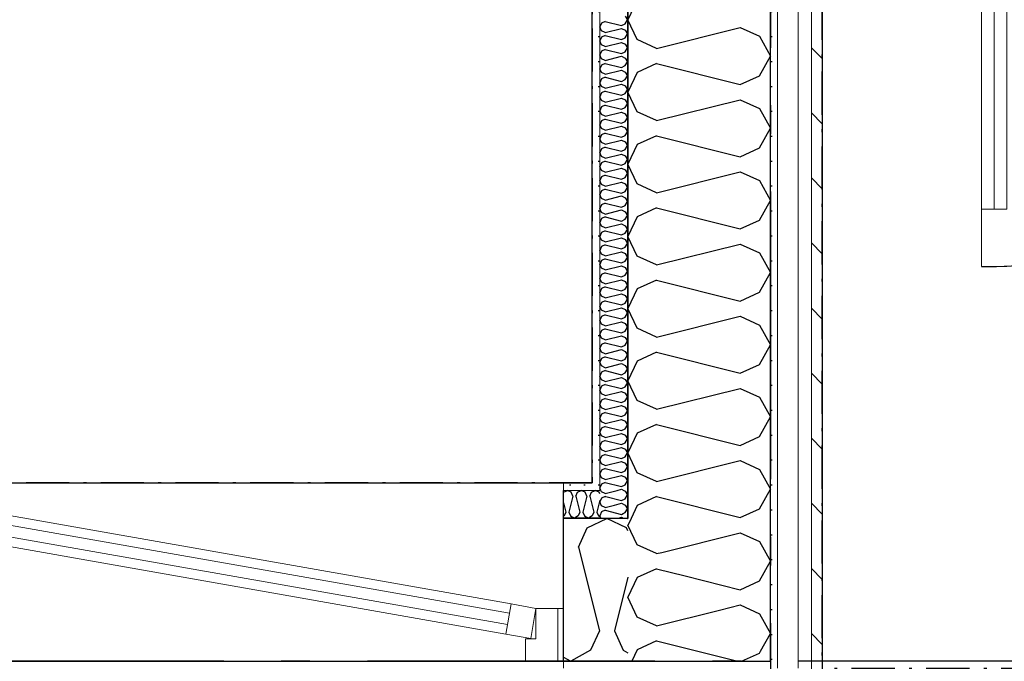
# Model space of a CAD drawing. Header units: millimetres. Extents: x -150 to 340931, y -1115 to 365939.
# Tile 99 of 253: x 296930 to 298643, y 347771 to 348886. Entities that reach past the tile are written whole.
import ezdxf
from ezdxf.enums import TextEntityAlignment as Align

# ---------------------------------------------------------------- set-up
doc = ezdxf.new("R2010")
doc.units = ezdxf.units.MM
doc.header["$LTSCALE"] = 0.5
doc.header["$MEASUREMENT"] = 0
for name, pattern in [('Akselinje', [1500, 1000, -200, 100, -200]), ('Over snittplan', [260, 150, -50, 10, -50]), ('PLINE', [0])]:
    doc.linetypes.add(name, pattern=pattern)
for name, color, linetype in [('232- Ikke-bærende yttervegger (Skravur)(Nye konstruksjoner)', 7, 'Continuous'), ('232- Ikke-bærende yttervegger(Nye konstruksjoner)', 7, 'Continuous'), ('244- Vinduer_ dører_ foldevegger(Nye konstruksjoner)', 7, 'Continuous'), ('255- Gulvoverflate(Nye konstruksjoner)', 7, 'Continuous'), ('26-- Yttertak(Nye konstruksjoner)', 7, 'Continuous'), ('82-- Modullinjer(Nye konstruksjoner)', 7, 'Continuous'), ('842-M___1_50 Målsetting bygning', 7, 'Continuous'), ('842-M___1_50 Målsetting bygning(Nye konstruksjoner)', 7, 'Continuous'), ('862- M___Nettoareal(Nye konstruksjoner)', 7, 'Continuous'), ('862- M___Nettoareal(Polylinje)(Nye konstruksjoner)', 7, 'Continuous'), ('862- M___Nettoareal(Tekst)(Nye konstruksjoner)', 7, 'Continuous')]:
    doc.layers.add(name, color=color, linetype=linetype)
for name, color, linetype, lineweight in [('234- Vinduer_ dører_ porter(Nye konstruksjoner)', 7, 'Continuous', 0), ('235- Utvendig kledning og overflate(Nye konstruksjoner)', 7, 'Continuous', 0), ('236- Innvendig kledning og overflate(Nye konstruksjoner)', 7, 'Continuous', 0)]:
    doc.layers.add(name, color=color, linetype=linetype, lineweight=lineweight)
doc.styles.add('GENERATED_STYLE_1', font='txt')
doc.styles.add('GENERATED_STYLE_3', font='arial.ttf')
doc.styles.add('GENERATED_STYLE_5', font='arial.ttf')
doc.dimstyles.new('GENERATED_STYLE__1', dxfattribs={"dimtxt": 100, "dimasz": 95, "dimexe": 0.18, "dimexo": 0.0625, "dimgap": 0, "dimtad": 1, "dimtih": 1, "dimtoh": 1, "dimdec": 0, "dimzin": 0, "dimdsep": 46, "dimtxsty": 'GENERATED_STYLE_3', "dimblk": 'ARROWHEAD_6', "dimblk1": 'ARROWHEAD_6', "dimblk2": 'ARROWHEAD_6', "dimcen": 0.09, "dimse1": 1, "dimse2": 1, "dimclrd": 256, "dimclre": 256, "dimclrt": 256, "dimadec": 1, "dimazin": 0, "dimtfac": 1, "dimtdec": 4, "dimtmove": 0, "dimatfit": 3, "dimfxl": 1, "dimtolj": 1, "dimtzin": 0, "dimarcsym": 0})
pattern_1 = [(0, (0, 0), (0, 43.30127), [0, -25]), (0, (12.5, 21.65), (0, 43.30127), [0, -25])]

# ---------------------------------------------------------------- blocks, each defined once
blk = doc.blocks.new('LEILIGHET 6__3', base_point=(300468.6, 348580.7))
at = {"layer": '862- M___Nettoareal(Polylinje)(Nye konstruksjoner)', "linetype": 'PLINE', "flags": 128}
blk.add_lwpolyline([(302741, 356380.7), (294611, 356380.7), (294611, 348080.7), (297926, 348080.7), (297926, 349780.7), (302741, 349780.7)], close=True, dxfattribs=at)
at = {"layer": '862- M___Nettoareal(Tekst)(Nye konstruksjoner)', "style": 'GENERATED_STYLE_1'}
for tag, p in [('DUMMY_861', (296702.3, 358220.7)), ('ROOM_NAME', (295965.1, 358170.8)), ('DUMMY_862', (295965.1, 358032.4))]:
    blk.add_attdef(tag, text='', height=100, dxfattribs=at).set_placement(p, align=Align.TOP_LEFT)
blk = doc.blocks.new('UTEPLASS__30', base_point=(300476.8, 347380.7))
at = {"layer": '862- M___Nettoareal(Polylinje)(Nye konstruksjoner)', "linetype": 'PLINE', "flags": 128}
blk.add_lwpolyline([(302503, 349380.7), (298326, 349380.7), (298326, 346530.7), (302503, 346530.7)], close=True, dxfattribs=at)
at = {"layer": '862- M___Nettoareal(Tekst)(Nye konstruksjoner)', "style": 'GENERATED_STYLE_1'}
for tag, p in [('DUMMY_861', (300791.6, 347568.9)), ('ROOM_NAME', (300161.9, 347519.1)), ('DUMMY_862', (300161.9, 347380.7))]:
    blk.add_attdef(tag, text='', height=100, dxfattribs=at).set_placement(p, align=Align.TOP_LEFT)
blk = doc.blocks.new('*X129')
at = {"layer": '232- Ikke-bærende yttervegger (Skravur)(Nye konstruksjoner)', "linetype": 'PLINE'}
for p, q in [((297948.6, 348057.4), (297942.1, 348054.5)), ((297948.6, 348057.4), (297949.5, 348057.2)), ((297942.1, 348054.5), (297939, 348047.8)), ((297942.1, 348041.2), (297939, 348047.8)), ((297948.6, 348038.2), (297942.1, 348041.2)), ((297948.6, 348038.2), (297964.5, 348042.2)), ((297942.1, 348030.2), (297939, 348023.5)), ((297940.8, 348019.7), (297939, 348023.5)), ((297948.6, 348033.1), (297942.1, 348030.2)), ((297948.6, 348033.1), (297976.8, 348026.1)), ((297976.8, 348026.1), (297979.4, 348027.3)), ((297971.5, 348019.7), (297976.8, 348021)), ((297976.8, 348021), (297979.7, 348019.7))]:
    blk.add_line(p, q, dxfattribs=at)
blk = doc.blocks.new('*X130')
at = {"layer": '232- Ikke-bærende yttervegger (Skravur)(Nye konstruksjoner)', "linetype": 'PLINE'}
for p, q in [((297991.6, 348015), (297988, 348007.4)), ((298004.2, 347973.1), (297988, 348007.4)), ((298037.8, 347957.8), (298004.2, 347973.1)), ((298037.8, 347957.8), (298046.7, 347960)), ((298037.8, 347931.4), (298004.2, 347916.2)), ((298037.8, 347931.4), (298087.7, 347919)), ((298004.2, 347916.2), (297988, 347881.9)), ((298004.2, 347847.6), (297988, 347881.9)), ((298037.8, 347832.4), (298147, 347859.7)), ((298037.8, 347832.4), (298004.2, 347847.6)), ((298037.8, 347806), (298004.2, 347790.7)), ((298037.8, 347806), (298179.1, 347770.7)), ((298004.2, 347790.7), (297994.7, 347770.7)), ((298185.6, 347770.7), (298216.9, 347784.9)), ((298216.9, 347784.9), (298218.6, 347788))]:
    blk.add_line(p, q, dxfattribs=at)
blk = doc.blocks.new('*X131')
at = {"layer": '232- Ikke-bærende yttervegger (Skravur)(Nye konstruksjoner)', "linetype": 'PLINE'}
for p, q in [((297942.1, 348065.5), (297941.1, 348067.7)), ((297948.6, 348062.5), (297942.1, 348065.5)), ((297948.6, 348062.5), (297969.3, 348067.7)), ((297949.5, 348057.2), (297976.8, 348050.4)), ((297980.9, 348067.7), (297983.3, 348066.6)), ((297983.3, 348066.6), (297987, 348060)), ((297983.3, 348053.3), (297987, 348060)), ((297964.5, 348042.2), (297976.8, 348045.3)), ((297976.8, 348050.4), (297983.3, 348053.3)), ((297976.8, 348045.3), (297983.3, 348042.3)), ((297983.3, 348042.3), (297987, 348035.7)), ((297979.4, 348027.3), (297983.3, 348029.1)), ((297983.3, 348029.1), (297987, 348035.7))]:
    blk.add_line(p, q, dxfattribs=at)
blk = doc.blocks.new('*X132')
at = {"layer": '232- Ikke-bærende yttervegger (Skravur)(Nye konstruksjoner)', "linetype": 'PLINE'}
for p, q in [((297942.1, 348880), (297939, 348873.4)), ((297948.6, 348883), (297942.1, 348880)), ((297948.6, 348883), (297976.8, 348875.9)), ((297983.3, 348892.2), (297987, 348885.5)), ((297983.3, 348878.9), (297987, 348885.5)), ((297942.1, 348866.8), (297939, 348873.4)), ((297948.6, 348863.8), (297942.1, 348866.8)), ((297948.6, 348863.8), (297976.8, 348870.8)), ((297976.8, 348875.9), (297983.3, 348878.9)), ((297976.8, 348870.8), (297983.3, 348867.9)), ((297983.3, 348867.9), (297987, 348861.2)), ((297942.1, 348855.7), (297939, 348849.1)), ((297942.1, 348842.5), (297939, 348849.1)), ((297948.6, 348858.7), (297942.1, 348855.7)), ((297948.6, 348858.7), (297976.8, 348851.7)), ((297948.6, 348839.5), (297976.8, 348846.6)), ((297976.8, 348851.7), (297983.3, 348854.6)), ((297976.8, 348846.6), (297983.3, 348843.6)), ((297983.3, 348854.6), (297987, 348861.2)), ((297942.1, 348831.5), (297939, 348824.8)), ((297948.6, 348839.5), (297942.1, 348842.5)), ((297948.6, 348834.4), (297942.1, 348831.5)), ((297948.6, 348834.4), (297976.8, 348827.4)), ((297976.8, 348827.4), (297983.3, 348830.3)), ((297983.3, 348843.6), (297987, 348837)), ((297983.3, 348830.3), (297987, 348837)), ((297942.1, 348818.2), (297939, 348824.8)), ((297948.6, 348815.2), (297942.1, 348818.2)), ((297948.6, 348815.2), (297976.8, 348822.3)), ((297976.8, 348822.3), (297983.3, 348819.3)), ((297983.3, 348819.3), (297987, 348812.7)), ((297983.3, 348806.1), (297987, 348812.7)), ((297942.1, 348807.2), (297939, 348800.5)), ((297942.1, 348793.9), (297939, 348800.5)), ((297948.6, 348810.1), (297942.1, 348807.2)), ((297948.6, 348791), (297942.1, 348793.9)), ((297948.6, 348810.1), (297976.8, 348803.1)), ((297948.6, 348791), (297976.8, 348798)), ((297976.8, 348803.1), (297983.3, 348806.1)), ((297976.8, 348798), (297983.3, 348795)), ((297983.3, 348795), (297987, 348788.4)), ((297942.1, 348782.9), (297939, 348776.3)), ((297942.1, 348769.6), (297939, 348776.3)), ((297948.6, 348785.9), (297942.1, 348782.9)), ((297948.6, 348785.9), (297976.8, 348778.8)), ((297976.8, 348778.8), (297983.3, 348781.8)), ((297983.3, 348781.8), (297987, 348788.4)), ((297948.6, 348766.7), (297942.1, 348769.6)), ((297948.6, 348761.6), (297942.1, 348758.6)), ((297948.6, 348766.7), (297976.8, 348773.7)), ((297948.6, 348761.6), (297976.8, 348754.5)), ((297976.8, 348773.7), (297983.3, 348770.8)), ((297983.3, 348770.8), (297987, 348764.1)), ((297983.3, 348757.5), (297987, 348764.1)), ((297942.1, 348758.6), (297939, 348752)), ((297942.1, 348745.3), (297939, 348752)), ((297948.6, 348742.4), (297942.1, 348745.3)), ((297948.6, 348742.4), (297976.8, 348749.4)), ((297976.8, 348754.5), (297983.3, 348757.5)), ((297976.8, 348749.4), (297983.3, 348746.5)), ((297983.3, 348746.5), (297987, 348739.8)), ((297942.1, 348734.3), (297939, 348727.7)), ((297942.1, 348721.1), (297939, 348727.7)), ((297948.6, 348737.3), (297942.1, 348734.3)), ((297948.6, 348737.3), (297976.8, 348730.2)), ((297948.6, 348718.1), (297976.8, 348725.1)), ((297976.8, 348730.2), (297983.3, 348733.2)), ((297976.8, 348725.1), (297983.3, 348722.2)), ((297983.3, 348733.2), (297987, 348739.8)), ((297942.1, 348710), (297939, 348703.4)), ((297948.6, 348718.1), (297942.1, 348721.1)), ((297948.6, 348713), (297942.1, 348710)), ((297948.6, 348713), (297976.8, 348706)), ((297976.8, 348706), (297983.3, 348708.9)), ((297983.3, 348722.2), (297987, 348715.6)), ((297983.3, 348708.9), (297987, 348715.6)), ((297942.1, 348696.8), (297939, 348703.4)), ((297948.6, 348693.8), (297942.1, 348696.8)), ((297948.6, 348693.8), (297976.8, 348700.9)), ((297976.8, 348700.9), (297983.3, 348697.9)), ((297983.3, 348697.9), (297987, 348691.3)), ((297983.3, 348684.6), (297987, 348691.3)), ((297942.1, 348685.8), (297939, 348679.1)), ((297942.1, 348672.5), (297939, 348679.1)), ((297948.6, 348688.7), (297942.1, 348685.8)), ((297948.6, 348688.7), (297976.8, 348681.7)), ((297948.6, 348669.5), (297976.8, 348676.6)), ((297976.8, 348681.7), (297983.3, 348684.6)), ((297976.8, 348676.6), (297983.3, 348673.6)), ((297983.3, 348673.6), (297987, 348667)), ((297942.1, 348661.5), (297939, 348654.9)), ((297948.6, 348669.5), (297942.1, 348672.5)), ((297948.6, 348664.4), (297942.1, 348661.5)), ((297948.6, 348664.4), (297976.8, 348657.4)), ((297976.8, 348657.4), (297983.3, 348660.4)), ((297983.3, 348660.4), (297987, 348667)), ((297942.1, 348648.2), (297939, 348654.9)), ((297948.6, 348645.3), (297942.1, 348648.2)), ((297948.6, 348640.2), (297942.1, 348637.2)), ((297948.6, 348645.3), (297976.8, 348652.3)), ((297948.6, 348640.2), (297976.8, 348633.1)), ((297976.8, 348652.3), (297983.3, 348649.3)), ((297983.3, 348649.3), (297987, 348642.7)), ((297983.3, 348636.1), (297987, 348642.7)), ((297942.1, 348637.2), (297939, 348630.6)), ((297942.1, 348623.9), (297939, 348630.6)), ((297948.6, 348621), (297942.1, 348623.9)), ((297948.6, 348621), (297976.8, 348628)), ((297976.8, 348633.1), (297983.3, 348636.1)), ((297976.8, 348628), (297983.3, 348625.1)), ((297983.3, 348625.1), (297987, 348618.4)), ((297942.1, 348612.9), (297939, 348606.3)), ((297942.1, 348599.7), (297939, 348606.3)), ((297948.6, 348615.9), (297942.1, 348612.9)), ((297948.6, 348615.9), (297976.8, 348608.8)), ((297976.8, 348608.8), (297983.3, 348611.8)), ((297983.3, 348611.8), (297987, 348618.4)), ((297942.1, 348588.6), (297939, 348582)), ((297948.6, 348596.7), (297942.1, 348599.7)), ((297948.6, 348591.6), (297942.1, 348588.6)), ((297948.6, 348596.7), (297976.8, 348603.7)), ((297948.6, 348591.6), (297976.8, 348584.6)), ((297976.8, 348603.7), (297983.3, 348600.8)), ((297983.3, 348600.8), (297987, 348594.2)), ((297983.3, 348587.5), (297987, 348594.2)), ((297942.1, 348575.4), (297939, 348582)), ((297948.6, 348572.4), (297942.1, 348575.4)), ((297948.6, 348572.4), (297976.8, 348579.5)), ((297976.8, 348584.6), (297983.3, 348587.5)), ((297976.8, 348579.5), (297983.3, 348576.5)), ((297983.3, 348576.5), (297987, 348569.9)), ((297942.1, 348564.4), (297939, 348557.7)), ((297942.1, 348551.1), (297939, 348557.7)), ((297948.6, 348567.3), (297942.1, 348564.4)), ((297948.6, 348567.3), (297976.8, 348560.3)), ((297948.6, 348548.1), (297976.8, 348555.2)), ((297976.8, 348560.3), (297983.3, 348563.2)), ((297976.8, 348555.2), (297983.3, 348552.2)), ((297983.3, 348563.2), (297987, 348569.9)), ((297942.1, 348540.1), (297939, 348533.4)), ((297948.6, 348548.1), (297942.1, 348551.1)), ((297948.6, 348543), (297942.1, 348540.1)), ((297948.6, 348543), (297976.8, 348536)), ((297976.8, 348536), (297983.3, 348539)), ((297983.3, 348552.2), (297987, 348545.6)), ((297983.3, 348539), (297987, 348545.6)), ((297942.1, 348526.8), (297939, 348533.4)), ((297948.6, 348523.9), (297942.1, 348526.8)), ((297948.6, 348523.9), (297976.8, 348530.9)), ((297976.8, 348530.9), (297983.3, 348527.9)), ((297983.3, 348527.9), (297987, 348521.3)), ((297983.3, 348514.7), (297987, 348521.3)), ((297942.1, 348515.8), (297939, 348509.2)), ((297942.1, 348502.5), (297939, 348509.2)), ((297948.6, 348518.8), (297942.1, 348515.8)), ((297948.6, 348499.6), (297942.1, 348502.5)), ((297948.6, 348518.8), (297976.8, 348511.7)), ((297948.6, 348499.6), (297976.8, 348506.6)), ((297976.8, 348511.7), (297983.3, 348514.7)), ((297976.8, 348506.6), (297983.3, 348503.7)), ((297983.3, 348503.7), (297987, 348497)), ((297942.1, 348491.5), (297939, 348484.9)), ((297948.6, 348494.5), (297942.1, 348491.5)), ((297948.6, 348494.5), (297976.8, 348487.4)), ((297976.8, 348487.4), (297983.3, 348490.4)), ((297983.3, 348490.4), (297987, 348497)), ((297942.1, 348478.3), (297939, 348484.9)), ((297948.6, 348475.3), (297942.1, 348478.3)), ((297948.6, 348470.2), (297942.1, 348467.2)), ((297948.6, 348475.3), (297976.8, 348482.3)), ((297948.6, 348470.2), (297976.8, 348463.2)), ((297976.8, 348482.3), (297983.3, 348479.4)), ((297983.3, 348479.4), (297987, 348472.7)), ((297983.3, 348466.1), (297987, 348472.7)), ((297942.1, 348467.2), (297939, 348460.6)), ((297942.1, 348454), (297939, 348460.6)), ((297948.6, 348451), (297942.1, 348454)), ((297948.6, 348451), (297976.8, 348458.1)), ((297976.8, 348463.2), (297983.3, 348466.1)), ((297976.8, 348458.1), (297983.3, 348455.1)), ((297983.3, 348455.1), (297987, 348448.5)), ((297942.1, 348443), (297939, 348436.3)), ((297942.1, 348429.7), (297939, 348436.3)), ((297948.6, 348445.9), (297942.1, 348443)), ((297948.6, 348445.9), (297976.8, 348438.9)), ((297948.6, 348426.7), (297976.8, 348433.8)), ((297976.8, 348438.9), (297983.3, 348441.8)), ((297976.8, 348433.8), (297983.3, 348430.8)), ((297983.3, 348441.8), (297987, 348448.5)), ((297942.1, 348418.7), (297939, 348412)), ((297948.6, 348426.7), (297942.1, 348429.7)), ((297948.6, 348421.6), (297942.1, 348418.7)), ((297948.6, 348421.6), (297976.8, 348414.6)), ((297976.8, 348414.6), (297983.3, 348417.6)), ((297983.3, 348430.8), (297987, 348424.2)), ((297983.3, 348417.6), (297987, 348424.2)), ((297942.1, 348405.4), (297939, 348412)), ((297948.6, 348402.5), (297942.1, 348405.4)), ((297948.6, 348402.5), (297976.8, 348409.5)), ((297976.8, 348409.5), (297983.3, 348406.5)), ((297983.3, 348406.5), (297987, 348399.9)), ((297983.3, 348393.3), (297987, 348399.9)), ((297942.1, 348394.4), (297939, 348387.8)), ((297942.1, 348381.1), (297939, 348387.8)), ((297948.6, 348397.4), (297942.1, 348394.4)), ((297948.6, 348397.4), (297976.8, 348390.3)), ((297948.6, 348378.2), (297976.8, 348385.2)), ((297976.8, 348390.3), (297983.3, 348393.3)), ((297976.8, 348385.2), (297983.3, 348382.3)), ((297942.1, 348370.1), (297939, 348363.5)), ((297948.6, 348378.2), (297942.1, 348381.1)), ((297948.6, 348373.1), (297942.1, 348370.1)), ((297948.6, 348373.1), (297976.8, 348366)), ((297976.8, 348366), (297983.3, 348369)), ((297983.3, 348382.3), (297987, 348375.6)), ((297983.3, 348369), (297987, 348375.6)), ((297942.1, 348356.8), (297939, 348363.5)), ((297948.6, 348353.9), (297942.1, 348356.8)), ((297948.6, 348348.8), (297942.1, 348345.8)), ((297948.6, 348353.9), (297976.8, 348360.9)), ((297948.6, 348348.8), (297976.8, 348341.7)), ((297976.8, 348360.9), (297983.3, 348358)), ((297983.3, 348358), (297987, 348351.3)), ((297983.3, 348344.7), (297987, 348351.3)), ((297942.1, 348345.8), (297939, 348339.2)), ((297942.1, 348332.6), (297939, 348339.2)), ((297948.6, 348329.6), (297942.1, 348332.6)), ((297948.6, 348329.6), (297976.8, 348336.6)), ((297976.8, 348341.7), (297983.3, 348344.7)), ((297976.8, 348336.6), (297983.3, 348333.7)), ((297983.3, 348333.7), (297987, 348327.1)), ((297942.1, 348321.5), (297939, 348314.9)), ((297942.1, 348308.3), (297939, 348314.9)), ((297948.6, 348324.5), (297942.1, 348321.5)), ((297948.6, 348324.5), (297976.8, 348317.5)), ((297976.8, 348317.5), (297983.3, 348320.4)), ((297983.3, 348320.4), (297987, 348327.1)), ((297942.1, 348297.3), (297939, 348290.6)), ((297948.6, 348305.3), (297942.1, 348308.3)), ((297948.6, 348300.2), (297942.1, 348297.3)), ((297948.6, 348305.3), (297976.8, 348312.4)), ((297948.6, 348300.2), (297976.8, 348293.2)), ((297976.8, 348312.4), (297983.3, 348309.4)), ((297983.3, 348309.4), (297987, 348302.8)), ((297983.3, 348296.1), (297987, 348302.8)), ((297942.1, 348284), (297939, 348290.6)), ((297948.6, 348281), (297942.1, 348284)), ((297948.6, 348281), (297976.8, 348288.1)), ((297976.8, 348293.2), (297983.3, 348296.1)), ((297976.8, 348288.1), (297983.3, 348285.1)), ((297983.3, 348285.1), (297987, 348278.5)), ((297942.1, 348273), (297939, 348266.4)), ((297942.1, 348259.7), (297939, 348266.4)), ((297948.6, 348275.9), (297942.1, 348273)), ((297948.6, 348275.9), (297976.8, 348268.9)), ((297948.6, 348256.8), (297976.8, 348263.8)), ((297976.8, 348268.9), (297983.3, 348271.9)), ((297976.8, 348263.8), (297983.3, 348260.8)), ((297983.3, 348271.9), (297987, 348278.5)), ((297942.1, 348248.7), (297939, 348242.1)), ((297948.6, 348256.8), (297942.1, 348259.7)), ((297948.6, 348251.7), (297942.1, 348248.7)), ((297948.6, 348251.7), (297976.8, 348244.6)), ((297976.8, 348244.6), (297983.3, 348247.6)), ((297983.3, 348260.8), (297987, 348254.2)), ((297983.3, 348247.6), (297987, 348254.2)), ((297942.1, 348235.4), (297939, 348242.1)), ((297948.6, 348232.5), (297942.1, 348235.4)), ((297948.6, 348232.5), (297976.8, 348239.5)), ((297976.8, 348239.5), (297983.3, 348236.6)), ((297983.3, 348236.6), (297987, 348229.9)), ((297983.3, 348223.3), (297987, 348229.9)), ((297942.1, 348224.4), (297939, 348217.8)), ((297942.1, 348211.2), (297939, 348217.8)), ((297948.6, 348227.4), (297942.1, 348224.4)), ((297948.6, 348208.2), (297942.1, 348211.2)), ((297948.6, 348227.4), (297976.8, 348220.3)), ((297948.6, 348208.2), (297976.8, 348215.2)), ((297976.8, 348220.3), (297983.3, 348223.3)), ((297976.8, 348215.2), (297983.3, 348212.3)), ((297983.3, 348212.3), (297987, 348205.7)), ((297942.1, 348200.1), (297939, 348193.5)), ((297948.6, 348203.1), (297942.1, 348200.1)), ((297948.6, 348203.1), (297976.8, 348196.1)), ((297976.8, 348196.1), (297983.3, 348199)), ((297983.3, 348199), (297987, 348205.7)), ((297942.1, 348186.9), (297939, 348193.5)), ((297948.6, 348183.9), (297942.1, 348186.9)), ((297948.6, 348178.8), (297942.1, 348175.9)), ((297948.6, 348183.9), (297976.8, 348191)), ((297948.6, 348178.8), (297976.8, 348171.8)), ((297976.8, 348191), (297983.3, 348188)), ((297983.3, 348188), (297987, 348181.4)), ((297983.3, 348174.7), (297987, 348181.4)), ((297942.1, 348175.9), (297939, 348169.2)), ((297942.1, 348162.6), (297939, 348169.2)), ((297948.6, 348159.6), (297942.1, 348162.6)), ((297948.6, 348159.6), (297976.8, 348166.7)), ((297976.8, 348171.8), (297983.3, 348174.7)), ((297976.8, 348166.7), (297983.3, 348163.7)), ((297983.3, 348163.7), (297987, 348157.1)), ((297942.1, 348151.6), (297939, 348144.9)), ((297942.1, 348138.3), (297939, 348144.9)), ((297948.6, 348154.5), (297942.1, 348151.6)), ((297948.6, 348154.5), (297976.8, 348147.5)), ((297976.8, 348147.5), (297983.3, 348150.5)), ((297983.3, 348150.5), (297987, 348157.1)), ((297942.1, 348127.3), (297939, 348120.7)), ((297948.6, 348135.4), (297942.1, 348138.3)), ((297948.6, 348130.3), (297942.1, 348127.3)), ((297948.6, 348135.4), (297976.8, 348142.4)), ((297948.6, 348130.3), (297976.8, 348123.2)), ((297976.8, 348142.4), (297983.3, 348139.4)), ((297976.8, 348123.2), (297983.3, 348126.2)), ((297983.3, 348139.4), (297987, 348132.8)), ((297983.3, 348126.2), (297987, 348132.8)), ((297942.1, 348114), (297939, 348120.7)), ((297948.6, 348111.1), (297942.1, 348114)), ((297948.6, 348111.1), (297976.8, 348118.1)), ((297976.8, 348118.1), (297983.3, 348115.2)), ((297983.3, 348115.2), (297987, 348108.5)), ((297983.3, 348101.9), (297987, 348108.5)), ((297942.1, 348103), (297939, 348096.4)), ((297942.1, 348089.8), (297939, 348096.4)), ((297948.6, 348106), (297942.1, 348103)), ((297948.6, 348106), (297976.8, 348098.9)), ((297948.6, 348086.8), (297976.8, 348093.8)), ((297976.8, 348098.9), (297983.3, 348101.9)), ((297976.8, 348093.8), (297983.3, 348090.9)), ((297942.1, 348078.7), (297939, 348072.1)), ((297948.6, 348086.8), (297942.1, 348089.8)), ((297948.6, 348081.7), (297942.1, 348078.7)), ((297948.6, 348081.7), (297976.8, 348074.7)), ((297976.8, 348074.7), (297983.3, 348077.6)), ((297983.3, 348090.9), (297987, 348084.2)), ((297983.3, 348077.6), (297987, 348084.2)), ((297941.1, 348067.7), (297939, 348072.1)), ((297969.3, 348067.7), (297976.8, 348069.6)), ((297976.8, 348069.6), (297980.9, 348067.7))]:
    blk.add_line(p, q, dxfattribs=at)
blk = doc.blocks.new('*X134')
at = {"layer": '232- Ikke-bærende yttervegger (Skravur)(Nye konstruksjoner)', "linetype": 'PLINE'}
for p, q in [((297993.4, 348018.7), (297991.6, 348015)), ((298046.7, 347960), (298183.3, 347994.2)), ((298183.3, 347994.2), (298216.9, 347978.9)), ((298216.9, 347978.9), (298236, 347944.6)), ((298216.9, 347910.4), (298236, 347944.6)), ((298087.7, 347919), (298183.3, 347895.1)), ((298183.3, 347895.1), (298216.9, 347910.4)), ((298147, 347859.7), (298183.3, 347868.7)), ((298183.3, 347868.7), (298216.9, 347853.4)), ((298216.9, 347853.4), (298236, 347819.2)), ((298218.6, 347788), (298236, 347819.2))]:
    blk.add_line(p, q, dxfattribs=at)
blk = doc.blocks.new('*X135')
at = {"layer": '232- Ikke-bærende yttervegger (Skravur)(Nye konstruksjoner)', "linetype": 'PLINE'}
for p, q in [((298004.2, 348919.8), (297988, 348885.5)), ((298004.2, 348851.3), (297988, 348885.5)), ((298037.8, 348836), (298183.3, 348872.3)), ((298183.3, 348872.3), (298216.9, 348857.1)), ((298037.8, 348836), (298004.2, 348851.3)), ((298216.9, 348857.1), (298236, 348822.8)), ((298216.9, 348788.5), (298236, 348822.8)), ((298004.2, 348794.3), (297988, 348760.1)), ((298037.8, 348809.6), (298004.2, 348794.3)), ((298037.8, 348809.6), (298183.3, 348773.3)), ((298183.3, 348773.3), (298216.9, 348788.5)), ((298004.2, 348725.8), (297988, 348760.1)), ((298037.8, 348710.5), (298183.3, 348746.9)), ((298183.3, 348746.9), (298216.9, 348731.6)), ((298037.8, 348710.5), (298004.2, 348725.8)), ((298216.9, 348731.6), (298236, 348697.3)), ((298216.9, 348663.1), (298236, 348697.3)), ((298037.8, 348684.2), (298004.2, 348668.9)), ((298037.8, 348684.2), (298183.3, 348647.8)), ((298004.2, 348668.9), (297988, 348634.6)), ((298183.3, 348647.8), (298216.9, 348663.1)), ((298004.2, 348600.4), (297988, 348634.6)), ((298037.8, 348585.1), (298183.3, 348621.4)), ((298183.3, 348621.4), (298216.9, 348606.2)), ((298216.9, 348606.2), (298236, 348571.9)), ((298037.8, 348585.1), (298004.2, 348600.4)), ((298216.9, 348537.6), (298236, 348571.9)), ((298037.8, 348558.7), (298004.2, 348543.4)), ((298037.8, 348558.7), (298183.3, 348522.3)), ((298004.2, 348543.4), (297988, 348509.2)), ((298183.3, 348522.3), (298216.9, 348537.6)), ((298004.2, 348474.9), (297988, 348509.2)), ((298037.8, 348459.6), (298183.3, 348496)), ((298183.3, 348496), (298216.9, 348480.7)), ((298037.8, 348459.6), (298004.2, 348474.9)), ((298216.9, 348480.7), (298236, 348446.4)), ((298216.9, 348412.2), (298236, 348446.4)), ((298004.2, 348418), (297988, 348383.7)), ((298037.8, 348433.3), (298004.2, 348418)), ((298037.8, 348433.3), (298183.3, 348396.9)), ((298183.3, 348396.9), (298216.9, 348412.2)), ((298004.2, 348349.5), (297988, 348383.7)), ((298037.8, 348334.2), (298183.3, 348370.5)), ((298183.3, 348370.5), (298216.9, 348355.2)), ((298037.8, 348334.2), (298004.2, 348349.5)), ((298216.9, 348355.2), (298236, 348321)), ((298216.9, 348286.7), (298236, 348321)), ((298037.8, 348307.8), (298004.2, 348292.5)), ((298037.8, 348307.8), (298183.3, 348271.4)), ((298004.2, 348292.5), (297988, 348258.3)), ((298183.3, 348271.4), (298216.9, 348286.7)), ((298004.2, 348224), (297988, 348258.3)), ((298037.8, 348208.7), (298183.3, 348245.1)), ((298183.3, 348245.1), (298216.9, 348229.8)), ((298216.9, 348229.8), (298236, 348195.5)), ((298037.8, 348208.7), (298004.2, 348224)), ((298216.9, 348161.3), (298236, 348195.5)), ((298037.8, 348182.4), (298004.2, 348167.1)), ((298037.8, 348182.4), (298183.3, 348146)), ((298004.2, 348167.1), (297988, 348132.8)), ((298183.3, 348146), (298216.9, 348161.3)), ((298004.2, 348098.5), (297988, 348132.8)), ((298037.8, 348083.3), (298183.3, 348119.6)), ((298183.3, 348119.6), (298216.9, 348104.3)), ((298037.8, 348083.3), (298004.2, 348098.5)), ((298216.9, 348104.3), (298236, 348070.1)), ((298216.9, 348035.8), (298236, 348070.1)), ((298004.2, 348041.6), (297993.4, 348018.7)), ((298037.8, 348056.9), (298004.2, 348041.6)), ((298037.8, 348056.9), (298183.3, 348020.5)), ((298183.3, 348020.5), (298216.9, 348035.8))]:
    blk.add_line(p, q, dxfattribs=at)
blk = doc.blocks.new('*X139')
at = {"layer": '232- Ikke-bærende yttervegger (Skravur)(Nye konstruksjoner)', "linetype": 'PLINE'}
for p, q in [((297876, 348064.5), (297882.7, 348067.7)), ((297876, 348064.5), (297876, 348064.5)), ((297889.3, 348064.5), (297882.7, 348067.7)), ((297892.2, 348058), (297885.2, 348029.9)), ((297892.2, 348058), (297889.3, 348064.5)), ((297897.3, 348058), (297900.3, 348064.5)), ((297897.3, 348058), (297904.4, 348029.9)), ((297900.3, 348064.5), (297906.9, 348067.7)), ((297913.6, 348064.5), (297906.9, 348067.7)), ((297916.5, 348058), (297909.5, 348029.9)), ((297916.5, 348058), (297913.6, 348064.5)), ((297921.6, 348058), (297924.6, 348064.5)), ((297921.6, 348058), (297928.7, 348029.9)), ((297924.6, 348064.5), (297931.2, 348067.7)), ((297937.8, 348064.5), (297931.2, 348067.7)), ((297939, 348062), (297937.8, 348064.5)), ((297876, 348046.3), (297880.1, 348029.9)), ((297939, 348050.9), (297933.8, 348029.9)), ((297877.1, 348023.4), (297876, 348022.7)), ((297880.1, 348029.9), (297877.1, 348023.4)), ((297885.2, 348029.9), (297888.2, 348023.4)), ((297888.2, 348023.4), (297894.8, 348019.7)), ((297901.4, 348023.4), (297894.8, 348019.7)), ((297904.4, 348029.9), (297901.4, 348023.4)), ((297909.5, 348029.9), (297912.4, 348023.4)), ((297912.4, 348023.4), (297919.1, 348019.7)), ((297925.7, 348023.4), (297919.1, 348019.7)), ((297928.7, 348029.9), (297925.7, 348023.4)), ((297933.8, 348029.9), (297936.7, 348023.4)), ((297936.7, 348023.4), (297939, 348022.1))]:
    blk.add_line(p, q, dxfattribs=at)
blk = doc.blocks.new('*X141')
at = {"layer": '232- Ikke-bærende yttervegger (Skravur)(Nye konstruksjoner)', "linetype": 'PLINE'}
for p, q in [((297917.2, 348002.5), (297951.4, 348018.7)), ((297985.7, 348002.5), (297951.4, 348018.7)), ((297901.9, 347968.9), (297917.2, 348002.5)), ((297988, 347997.4), (297985.7, 348002.5)), ((297901.9, 347968.9), (297938.3, 347823.4)), ((297988, 347916.9), (297964.6, 347823.4)), ((297938.3, 347823.4), (297923, 347789.8)), ((297964.6, 347823.4), (297979.9, 347789.8)), ((297923, 347789.8), (297888.7, 347770.7)), ((297979.9, 347789.8), (297988, 347785.3)), ((297876, 347777.8), (297888.7, 347770.7))]:
    blk.add_line(p, q, dxfattribs=at)
blk = doc.blocks.new('Vindu[13]')
at = {"layer": '234- Vinduer_ dører_ porter(Nye konstruksjoner)', "linetype": 'PLINE'}
for p, q in [((296766, 348080.7), (297876, 348080.7)), ((296872.7, 348031.1), (297784.7, 347870.3)), ((296869.9, 348014.9), (297781.8, 347854.1)), ((297778.3, 347834.4), (296866.4, 347995.2)), ((297775.5, 347818.1), (296863.5, 347978.9)), ((297775.5, 347818.1), (297784.7, 347870.3)), ((297784.7, 347870.3), (297828, 347862.7)), ((297828, 347862.7), (297818.8, 347810.5)), ((297828, 347809.7), (297828, 347862.7)), ((297828, 347862.7), (297866, 347862.7)), ((297866, 347862.7), (297876, 347862.7)), ((297866, 347770.7), (297866, 347862.7)), ((297818.8, 347810.5), (297775.5, 347818.1)), ((297810, 347770.7), (297810, 347809.7)), ((297810, 347809.7), (297828, 347809.7)), ((297866, 347770.7), (297810, 347770.7)), ((297876, 347770.7), (297866, 347770.7))]:
    blk.add_line(p, q, dxfattribs=at)
at = {"layer": '235- Utvendig kledning og overflate(Nye konstruksjoner)', "linetype": 'PLINE'}
blk.add_line((297876, 347758.7), (297876, 347770.7), dxfattribs=at)
at = {"layer": '236- Innvendig kledning og overflate(Nye konstruksjoner)', "linetype": 'PLINE'}
for p, q in [((297876, 348067.7), (297876, 348080.7)), ((297876, 348018.7), (297876, 348019.7))]:
    blk.add_line(p, q, dxfattribs=at)
at = {"layer": '244- Vinduer_ dører_ foldevegger(Nye konstruksjoner)', "linetype": 'PLINE'}
for p, q in [((297876, 348019.7), (297876, 348067.7)), ((297876, 347862.7), (297876, 348018.7)), ((297876, 347770.7), (297876, 347862.7)), ((297876, 347770.7), (297876, 347862.7))]:
    blk.add_line(p, q, dxfattribs=at)
blk = doc.blocks.new('Dør[5]')
at = {"layer": '234- Vinduer_ dører_ porter(Nye konstruksjoner)', "linetype": 'PLINE'}
for p, q in [((298625, 348556.7), (298625, 349370.7)), ((298603, 348456.7), (298603, 348556.7)), ((298603, 348556.7), (298647, 348556.7)), ((298647, 348456.7), (298603, 348456.7))]:
    blk.add_line(p, q, dxfattribs=at)
at = {"layer": '234- Vinduer_ dører_ porter(Nye konstruksjoner)', "linetype": 'PLINE', "flags": 128}
for points in [[(298603, 348556.7), (298603, 349370.7), (298625, 349370.7), (298625, 348556.7)], [(298625, 348556.7), (298625, 349370.7), (298647, 349370.7), (298647, 348556.7)]]:
    blk.add_lwpolyline(points, close=True, dxfattribs=at)
at = {"layer": '244- Vinduer_ dører_ foldevegger(Nye konstruksjoner)', "linetype": 'PLINE'}
blk.add_arc((298603, 349470.7), 1014, 270, 0, dxfattribs=at)
blk = doc.blocks.new('Standard grid marker[80]', base_point=(305734.8, 347770.7))
at = {"layer": '82-- Modullinjer(Nye konstruksjoner)', "linetype": 'Akselinje'}
blk.add_line((305534.8, 347770.7), (271734.8, 347770.7), dxfattribs=at)
at = {"layer": '82-- Modullinjer(Nye konstruksjoner)', "style": 'GENERATED_STYLE_5'}
for tag, p in [('AC_MarkerText_1_1', (271409.8, 347824.4)), ('AC_MarkerText_1_0', (305859.8, 347824.4))]:
    blk.add_attdef(tag, text='', height=100, rotation=360, dxfattribs=at).set_placement(p, align=Align.TOP_CENTER)
blk = doc.blocks.new('Standard grid marker[86]', base_point=(298236, 363787.1))
at = {"layer": '82-- Modullinjer(Nye konstruksjoner)', "linetype": 'Akselinje'}
blk.add_line((298236, 363587.1), (298236, 339987.1), dxfattribs=at)
at = {"layer": '82-- Modullinjer(Nye konstruksjoner)', "style": 'GENERATED_STYLE_5'}
for tag, p in [('AC_MarkerText_1_0', (298236, 363965.3)), ('AC_MarkerText_1_1', (298236, 339715.3))]:
    blk.add_attdef(tag, text='', height=100, rotation=360, dxfattribs=at).set_placement(p, align=Align.TOP_CENTER)
blk = doc.blocks.new('*D774')
at = {"layer": '842-M___1_50 Målsetting bygning(Nye konstruksjoner)', "linetype": 'PLINE'}
for p, q in [((276294.5, 363585.1), (276294.5, 363772.6)), ((335668.8, 363585.1), (335668.8, 363772.6)), ((276344.5, 363728.9), (276244.5, 363628.9)), ((335618.8, 363628.9), (335718.8, 363728.9)), ((276219.5, 363678.9), (276294.5, 363678.9)), ((276294.5, 363678.9), (335668.8, 363678.9)), ((335668.8, 363678.9), (335743.8, 363678.9))]:
    blk.add_line(p, q, dxfattribs=at)
at = {"layer": '842-M___1_50 Målsetting bygning(Nye konstruksjoner)', "insert": (305772, 363698.9), "char_height": 100, "attachment_point": 7, "style": 'GENERATED_STYLE_3'}
blk.add_mtext('\\A1;{\\pql;\\fArial|b0|i0|c0|p0;\\W1.000000;59\xa0374}', dxfattribs=at)
blk = doc.blocks.new('ARROWHEAD_6')
at = {"linetype": 'Continuous'}
for p, q in [((-0.5, -0.5), (0.5, 0.5)), ((0, 0), (-1, 0))]:
    blk.add_line(p, q, dxfattribs=at)
blk = doc.blocks.new('*D905')
at = {"layer": '842-M___1_50 Målsetting bygning', "linetype": 'PLINE'}
for p, q in [((296766, 342391.1), (296766, 342578.6)), ((297876, 342391.1), (297876, 342578.6)), ((296816, 342534.9), (296716, 342434.9)), ((297926, 342534.9), (297826, 342434.9)), ((296766, 342484.9), (297876, 342484.9))]:
    blk.add_line(p, q, dxfattribs=at)
at = {"layer": '842-M___1_50 Målsetting bygning', "char_height": 100, "attachment_point": 7, "style": 'GENERATED_STYLE_3'}
for s, insert in [('\\A1;{\\pql;\\fArial|b0|i0|c0|p0;\\W1.000000;1\xa0110}', (297154.5, 342504.9)), ('\\A1;{\\pql;\\fArial|b0|i0|c0|p0;\\W1.000000;112}', (297822.7, 342504.9)), ('\\A1;{\\pql;\\fArial|b0|i0|c0|p0;\\W1.000000;2\xa0210}', (297149.4, 342364.9))]:
    blk.add_mtext(s, dxfattribs=dict(at, insert=insert))
blk = doc.blocks.new('*D906')
at = {"layer": '842-M___1_50 Målsetting bygning', "linetype": 'PLINE'}
for p, q in [((297876, 342391.1), (297876, 342578.6)), ((297988, 342391.1), (297988, 342578.6)), ((297926, 342534.9), (297826, 342434.9)), ((298038, 342534.9), (297938, 342434.9)), ((297876, 342484.9), (297988, 342484.9))]:
    blk.add_line(p, q, dxfattribs=at)
blk = doc.blocks.new('*D907')
at = {"layer": '842-M___1_50 Målsetting bygning', "linetype": 'PLINE'}
for p, q in [((297988, 342391.1), (297988, 342578.6)), ((298236, 342391.1), (298236, 342578.6)), ((298038, 342534.9), (297938, 342434.9)), ((298286, 342534.9), (298186, 342434.9)), ((297988, 342484.9), (298236, 342484.9))]:
    blk.add_line(p, q, dxfattribs=at)
at = {"layer": '842-M___1_50 Målsetting bygning', "insert": (297997.6, 342644.9), "char_height": 100, "attachment_point": 7, "style": 'GENERATED_STYLE_3'}
blk.add_mtext('\\A1;{\\pql;\\fArial|b0|i0|c0|p0;\\W1.000000;248}', dxfattribs=at)
blk = doc.blocks.new('*D908')
at = {"layer": '842-M___1_50 Målsetting bygning', "linetype": 'PLINE'}
for p, q in [((298236, 342391.1), (298236, 342578.6)), ((298555, 342391.1), (298555, 342578.6)), ((298286, 342534.9), (298186, 342434.9)), ((298605, 342534.9), (298505, 342434.9)), ((298236, 342484.9), (298555, 342484.9))]:
    blk.add_line(p, q, dxfattribs=at)
at = {"layer": '842-M___1_50 Målsetting bygning', "insert": (298281.1, 342504.9), "char_height": 100, "attachment_point": 7, "style": 'GENERATED_STYLE_3'}
blk.add_mtext('\\A1;{\\pql;\\fArial|b0|i0|c0|p0;\\W1.000000;319}', dxfattribs=at)
blk = doc.blocks.new('*D909')
at = {"layer": '842-M___1_50 Målsetting bygning', "linetype": 'PLINE'}
for p, q in [((298555, 342391.1), (298555, 342578.6)), ((299665, 342391.1), (299665, 342578.6)), ((298605, 342534.9), (298505, 342434.9)), ((299715, 342534.9), (299615, 342434.9)), ((298555, 342484.9), (299665, 342484.9))]:
    blk.add_line(p, q, dxfattribs=at)
at = {"layer": '842-M___1_50 Målsetting bygning', "char_height": 100, "attachment_point": 7, "style": 'GENERATED_STYLE_3'}
for s, insert in [('\\A1;{\\pql;\\fArial|b0|i0|c0|p0;\\W1.000000;1\xa0110}', (298943.5, 342504.9)), ('\\A1;{\\pql;\\fArial|b0|i0|c0|p0;\\W1.000000;2\xa0710}', (298938.4, 342364.9))]:
    blk.add_mtext(s, dxfattribs=dict(at, insert=insert))
blk = doc.blocks.new('SOV__44', base_point=(296177.1, 350061))
at = {"layer": '862- M___Nettoareal(Polylinje)(Nye konstruksjoner)', "linetype": 'PLINE', "flags": 128}
blk.add_lwpolyline([(297926, 351152.6), (294611, 351152.7), (294611, 348080.7), (297926, 348080.7)], close=True, dxfattribs=at)
at = {"layer": '862- M___Nettoareal(Tekst)(Nye konstruksjoner)', "style": 'GENERATED_STYLE_1'}
for tag, p in [('DUMMY_861', (296401.2, 350249.2)), ('ROOM_NAME', (295953, 350199.4)), ('DUMMY_862', (295953, 350061))]:
    blk.add_attdef(tag, text='', height=100, dxfattribs=at).set_placement(p, align=Align.TOP_LEFT)

msp = doc.modelspace()

# ---------------------------------------------------------------- hatches: boundary and pattern name
at = {"layer": '232- Ikke-bærende yttervegger (Skravur)(Nye konstruksjoner)', "linetype": 'Continuous'}
h = msp.add_hatch(dxfattribs=at)
h.set_pattern_fill('Prikker_tett', color=256, style=0, pattern_type=2)
h.set_pattern_definition(pattern_1)
h.paths.add_polyline_path([(297939, 349767.7), (297926, 349767.7), (297926, 348080.7), (297939, 348080.7)])
for points in [[(297988, 349718.7), (297987, 349718.7), (297987, 348019.7), (297988, 348019.7)], [(297876, 348018.7), (297987, 348018.7), (297987, 348019.7), (297876, 348019.7)], [(297987, 348019.7), (297987, 348018.7), (297988, 348018.7)], [(297987, 348019.7), (297988, 348018.7), (297988, 348019.7)]]:
    msp.add_hatch(color=256, dxfattribs=at).paths.add_polyline_path(points)
h = msp.add_hatch(dxfattribs=at)
h.set_pattern_fill('Prikker_tett', color=256, style=0, pattern_type=2)
h.set_pattern_definition(pattern_1)
h.paths.add_polyline_path([(298236, 349458.7), (298236, 347770.7), (298248, 347770.7), (298248, 349458.7)])
h = msp.add_hatch(dxfattribs=at)
h.set_pattern_fill('Skrålinjer_2', color=256, style=0, pattern_type=2)
h.set_pattern_definition([(135.000012, (0, 0), (56.56853, 56.568555), [80, 0])])
h.paths.add_polyline_path([(298307, 349380.7), (298307, 347699.7), (298326, 347699.7), (298326, 349380.7)])
h = msp.add_hatch(dxfattribs=at)
h.set_pattern_fill('Prikker_tett', color=256, style=0, pattern_type=2)
h.set_pattern_definition(pattern_1)
h.paths.add_polyline_path([(297926, 348080.7), (297876, 348080.7), (297876, 348067.7), (297926, 348067.7)])
h = msp.add_hatch(dxfattribs=at)
h.set_pattern_fill('Prikker_tett', color=256, style=0, pattern_type=2)
h.set_pattern_definition(pattern_1)
h.paths.add_polyline_path([(297926, 348080.7), (297926, 348067.7), (297939, 348067.7)])
h = msp.add_hatch(dxfattribs=at)
h.set_pattern_fill('Prikker_tett', color=256, style=0, pattern_type=2)
h.set_pattern_definition(pattern_1)
h.paths.add_polyline_path([(297926, 348080.7), (297939, 348067.7), (297939, 348080.7)])
h = msp.add_hatch(dxfattribs=at)
h.set_pattern_fill('Prikker_tett', color=256, style=0, pattern_type=2)
h.set_pattern_definition(pattern_1)
h.paths.add_polyline_path([(298236, 347770.7), (298236, 347758.7), (298248, 347758.7)])
h = msp.add_hatch(dxfattribs=at)
h.set_pattern_fill('Prikker_tett', color=256, style=0, pattern_type=2)
h.set_pattern_definition(pattern_1)
h.paths.add_polyline_path([(298236, 347770.7), (298248, 347758.7), (298248, 347770.7)])

# ---------------------------------------------------------------- linework, layer by layer
at = {"layer": '232- Ikke-bærende yttervegger(Nye konstruksjoner)', "linetype": 'PLINE'}
for p, q in [((297987, 349718.7), (297987, 348019.7)), ((297988, 349470.7), (297988, 348018.7)), ((298236, 348018.7), (298236, 349470.7)), ((297876, 348019.7), (297876, 348067.7)), ((297939, 348019.7), (297876, 348019.7)), ((297987, 348018.7), (297876, 348018.7)), ((297876, 347862.7), (297876, 348018.7)), ((297939, 348019.7), (297987, 348019.7)), ((297939, 348019.7), (297987, 348019.7)), ((297987, 348018.7), (297988, 348018.7)), ((297987, 348018.7), (297988, 348018.7)), ((298236, 347770.7), (298236, 348018.7)), ((297876, 347770.7), (297876, 347862.7)), ((297876, 347770.7), (297988, 347770.7)), ((297988, 347770.7), (298236, 347770.7)), ((297988, 347770.7), (298236, 347770.7))]:
    msp.add_line(p, q, dxfattribs=at)
at = {"layer": '232- Ikke-bærende yttervegger(Nye konstruksjoner)', "linetype": 'Over snittplan', "flags": 128}
for points in [[(297926, 349780.7), (297926, 348080.7)], [(298326, 347680.7), (298326, 349380.7)], [(297926, 348080.7), (294391, 348080.7)]]:
    msp.add_lwpolyline(points, dxfattribs=at)
at = {"layer": '235- Utvendig kledning og overflate(Nye konstruksjoner)', "linetype": 'PLINE'}
for p, q in [((298248, 347770.7), (298248, 349458.7)), ((298284, 347758.7), (298284, 349422.7)), ((298307, 347722.7), (298307, 349399.7)), ((297876, 347758.7), (297876, 347770.7)), ((298248, 347758.7), (298248, 347770.7))]:
    msp.add_line(p, q, dxfattribs=at)
at = {"layer": '235- Utvendig kledning og overflate(Nye konstruksjoner)', "linetype": 'PLINE', "flags": 128}
msp.add_lwpolyline([(298326, 347680.7), (298326, 349380.7)], dxfattribs=at)
at = {"layer": '236- Innvendig kledning og overflate(Nye konstruksjoner)', "linetype": 'PLINE'}
for p, q in [((297939, 349719.7), (297939, 348067.7)), ((297876, 348067.7), (297876, 348080.7)), ((297926, 348067.7), (297876, 348067.7)), ((297926, 348067.7), (297939, 348067.7)), ((297926, 348067.7), (297939, 348067.7)), ((297876, 348018.7), (297876, 348019.7))]:
    msp.add_line(p, q, dxfattribs=at)
at = {"layer": '236- Innvendig kledning og overflate(Nye konstruksjoner)', "linetype": 'PLINE', "flags": 128}
for points in [[(297926, 349780.7), (297926, 348080.7)], [(297926, 348080.7), (297876, 348080.7)]]:
    msp.add_lwpolyline(points, dxfattribs=at)
at = {"layer": '255- Gulvoverflate(Nye konstruksjoner)', "linetype": 'PLINE', "flags": 128}
for points in [[(277601, 356690.6), (277601, 347770.7), (281536, 347770.7), (281536, 349470.7), (285893, 349470.7), (285893, 347770.7), (289886, 347770.7), (289886, 349470.7), (294243, 349470.7), (294243, 347770.7), (298236, 347770.7), (298236, 349470.7), (303051, 349470.7), (303051, 356690.6)], [(302503, 349380.7), (298326, 349380.7), (298326, 346530.7), (302503, 346530.7)]]:
    msp.add_lwpolyline(points, close=True, dxfattribs=at)
at = {"layer": '26-- Yttertak(Nye konstruksjoner)', "linetype": 'Over snittplan', "flags": 128}
msp.add_lwpolyline([(302503, 349380.7), (298326, 349380.7), (298326, 347758.7), (302503, 347758.7)], close=True, dxfattribs=at)

# ---------------------------------------------------------------- block references
at = {"layer": '232- Ikke-bærende yttervegger(Nye konstruksjoner)'}
for name in ['*X132', '*X135', '*X139', '*X129', '*X131', '*X141', '*X130', '*X134']:
    msp.add_blockref(name, (0, 0), dxfattribs=at)
at = {"layer": '244- Vinduer_ dører_ foldevegger(Nye konstruksjoner)', "linetype": 'PLINE'}
for name in ['Dør[5]', 'Vindu[13]']:
    msp.add_blockref(name, (0, 0), dxfattribs=at)
at = {"layer": '82-- Modullinjer(Nye konstruksjoner)', "linetype": 'PLINE'}
for name, p in [('Standard grid marker[86]', (298236, 363787.1)), ('Standard grid marker[80]', (305734.8, 347770.7))]:
    msp.add_blockref(name, p, dxfattribs=at)
at = {"layer": '862- M___Nettoareal(Nye konstruksjoner)', "linetype": 'Continuous'}
for name, p in [('LEILIGHET 6__3', (300468.6, 348580.7)), ('SOV__44', (296177.1, 350061)), ('UTEPLASS__30', (300476.8, 347380.7))]:
    msp.add_blockref(name, p, dxfattribs=at)

# ---------------------------------------------------------------- dimensions: what is measured, and where the dimension line sits
at = {"layer": '842-M___1_50 Målsetting bygning', "linetype": 'Continuous'}
for base, p1, p2, picture, middle in [((298555, 342484.9), (298236, 348620.7), (298555, 349780.7), '*D908', (298395.3, 342554.9)), ((299665, 342484.9), (298555, 349780.7), (299665, 349780.7), '*D909', (299115, 342554.9)), ((297988, 342484.9), (297876, 348080.7), (297988, 348868.7), '*D906', (297936.8, 342554.9)), ((298236, 342484.9), (297988, 348868.7), (298236, 348620.7), '*D907', (298111.8, 342694.9)), ((297876, 342484.9), (296766, 348080.7), (297876, 348080.7), '*D905', (297326, 342554.9))]:
    dim = msp.add_linear_dim(base=base, p1=p1, p2=p2, dimstyle='GENERATED_STYLE__1', dxfattribs=at)
    dim.commit()
    dim.dimension.update_dxf_attribs({"geometry": picture, "text_midpoint": middle, "dimtype": 160})
at = {"layer": '842-M___1_50 Målsetting bygning(Nye konstruksjoner)', "linetype": 'Continuous'}
dim = msp.add_linear_dim(base=(335668.8, 363678.9), p1=(276294.5, 358685.2), p2=(335668.8, 339845.1), dimstyle='GENERATED_STYLE__1', dxfattribs=at)
dim.commit()
dim.dimension.update_dxf_attribs({"geometry": '*D774', "text_midpoint": (305981.5, 363748.9), "dimtype": 160})

doc.saveas('drawing.dxf')
